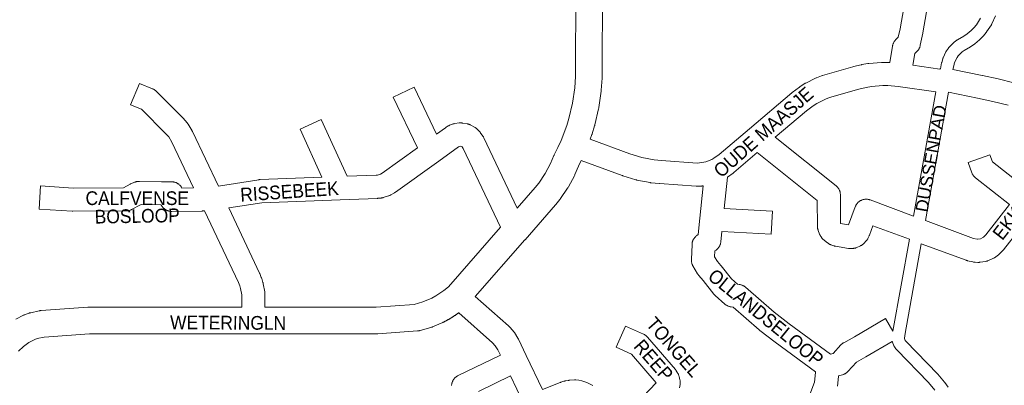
# Paper-space layout 'Layout1' of a CAD drawing. Header units: metres. Extents: x 123097 to 144122, y 392739 to 407589.
# Tile 123 of 256: x 130691 to 131244, y 395414 to 395619. Entities that reach past the tile are written whole.
import ezdxf
from ezdxf.enums import TextEntityAlignment as Align

# ---------------------------------------------------------------- set-up
doc = ezdxf.new("R2010")
doc.units = ezdxf.units.M
doc.header["$MEASUREMENT"] = 0
for name, color, linetype, lineweight in [('gs-anno-wegen algemeen tekst', 7, 'Continuous', 0), ('gs-knt-aanvullende hoofdweg', 7, 'Continuous', 0), ('gs-knt-fietspaden', 7, 'Continuous', 0), ('gs-knt-wegen algemeen', 7, 'Continuous', 0)]:
    doc.layers.add(name, color=color, linetype=linetype, lineweight=lineweight)
doc.styles.add('Style-Arial', font='arial.ttf')

psp = doc.layouts.get("Layout1")

# ---------------------------------------------------------------- linework, layer by layer
at = {"layer": 'gs-knt-aanvullende hoofdweg', "color": 7, "linetype": 'Continuous', "flags": 128}
for points in [[(130970.111, 395513.201), (130980.314, 395524.945), (130982.316, 395527.382), (130985.954, 395532.656), (130988.956, 395538.258), (130990.849, 395542.804), (130990.958, 395543.053), (130991.076, 395543.298), (130993.105, 395547.323), (130994.925, 395551.36), (130998.042, 395559.67), (130999.262, 395563.688), (131001.274, 395572.254), (131002.542, 395580.923), (131002.988, 395587.142), (131003.383, 395686.395)], [(131018.413, 395689.017), (131018.007, 395586.828), (131018.002, 395586.574), (131017.988, 395586.321), (131017.504, 395579.573), (131017.479, 395579.297), (131017.444, 395579.023), (131016.089, 395569.762), (131016.036, 395569.446), (131015.969, 395569.132), (131013.829, 395560.02), (131013.77, 395559.787), (131013.704, 395559.555), (131012.344, 395555.076), (131012.27, 395554.847), (131012.19, 395554.621), (131011.212, 395552.015)], [(131006.222, 395539.977), (131004.611, 395536.781), (131002.682, 395532.148), (131002.533, 395531.814), (131002.368, 395531.487), (130998.994, 395525.191), (130998.858, 395524.946), (130998.81, 395524.868), (130998.785, 395524.826), (130998.76, 395524.786), (130998.712, 395524.707), (130998.557, 395524.474), (130994.501, 395518.594), (130994.316, 395518.338), (130994.121, 395518.09), (130991.853, 395515.33), (130991.72, 395515.173), (130974.616, 395495.484), (130974.594, 395495.458), (130946.675, 395463.611)], [(130828.414, 395457.604), (130890.995, 395457.59), (130912.252, 395459.156), (130917.164, 395460.559), (130922.244, 395462.732), (130924.516, 395463.969), (130926.805, 395465.409), (130928.97, 395466.969), (130931.503, 395469.09), (130960.774, 395502.478)], [(130688.317, 395450.872), (130692.692, 395453.068), (130692.969, 395453.2), (130693.063, 395453.24), (130693.11, 395453.262), (130693.157, 395453.28), (130693.252, 395453.321), (130693.539, 395453.43), (130695.847, 395454.253), (130696.137, 395454.35), (130696.237, 395454.379), (130696.284, 395454.394), (130696.332, 395454.406), (130696.431, 395454.435), (130696.729, 395454.508), (130701.506, 395455.577), (130701.781, 395455.633), (130701.873, 395455.649), (130702.057, 395455.679), (130702.243, 395455.703), (130702.336, 395455.714), (130702.615, 395455.739), (130728.942, 395457.605), (130729.208, 395457.619), (130729.474, 395457.624), (130815.394, 395457.606)], [(130937.356, 395454.475), (130937.265, 395454.407), (130937.067, 395454.261), (130936.869, 395454.117), (130936.669, 395453.973), (130936.47, 395453.83), (130936.269, 395453.687), (130936.068, 395453.546), (130935.866, 395453.405), (130935.665, 395453.266), (130935.461, 395453.127), (130935.259, 395452.989), (130935.054, 395452.852), (130934.85, 395452.716), (130934.644, 395452.58), (130934.439, 395452.446), (130934.233, 395452.312), (130934.026, 395452.179), (130933.818, 395452.047), (130933.611, 395451.916), (130933.402, 395451.786), (130933.194, 395451.657), (130932.984, 395451.528), (130932.774, 395451.401), (130932.563, 395451.274), (130932.352, 395451.149), (130932.14, 395451.024), (130931.928, 395450.9), (130931.715, 395450.777), (130931.502, 395450.655), (130931.288, 395450.533), (130931.074, 395450.414), (130930.859, 395450.294), (130930.644, 395450.176), (130930.428, 395450.058), (130930.212, 395449.942), (130929.995, 395449.825), (130929.778, 395449.711), (130929.56, 395449.597), (130929.342, 395449.484), (130929.123, 395449.372), (130928.904, 395449.261), (130928.799, 395449.209), (130928.76, 395449.192), (130928.692, 395449.158), (130928.477, 395449.062), (130922.636, 395446.563), (130922.343, 395446.445), (130922.046, 395446.34), (130921.745, 395446.247), (130915.636, 395444.502), (130915.339, 395444.423), (130915.264, 395444.406), (130915.187, 395444.39), (130915.038, 395444.357), (130914.947, 395444.341), (130914.887, 395444.329), (130914.826, 395444.32), (130914.736, 395444.304), (130914.507, 395444.271), (130914.473, 395444.268), (130914.431, 395444.263), (130914.125, 395444.233), (130891.822, 395442.59), (130891.545, 395442.575), (130891.268, 395442.57), (130821.951, 395442.585), (130729.738, 395442.604), (130704.238, 395440.797), (130700.458, 395439.951), (130699.018, 395439.437), (130695.604, 395437.723), (130692.637, 395435.568), (130689.952, 395432.85)]]:
    psp.add_lwpolyline(points, dxfattribs=at)
at = {"layer": 'gs-knt-fietspaden', "color": 7, "linetype": 'Continuous', "flags": 128}
for points in [[(131208.082, 395591.527), (131208.768, 395594.833), (131208.794, 395594.947), (131208.823, 395595.06), (131209.427, 395597.232), (131209.472, 395597.379), (131209.522, 395597.524), (131209.58, 395597.667), (131209.643, 395597.807), (131211.232, 395601.128), (131211.296, 395601.255), (131211.365, 395601.38), (131211.44, 395601.502), (131211.519, 395601.621), (131212.574, 395603.134), (131212.658, 395603.249), (131212.746, 395603.361), (131212.839, 395603.469), (131212.936, 395603.573), (131215.504, 395606.213), (131215.605, 395606.313), (131215.711, 395606.409), (131215.82, 395606.501), (131215.933, 395606.588), (131217.415, 395607.684), (131217.526, 395607.763), (131217.64, 395607.838), (131217.757, 395607.908), (131221.366, 395609.975), (131223.141, 395611.18), (131225.478, 395613.121), (131226.98, 395614.638), (131228.324, 395616.238), (131230.716, 395619.92)], [(131238.994, 395621.323), (131237.031, 395616.841), (131236.971, 395616.711), (131236.906, 395616.583), (131236.835, 395616.459), (131236.76, 395616.337), (131234.093, 395612.233), (131234.013, 395612.114), (131233.928, 395611.999), (131233.838, 395611.887), (131232.263, 395610.012), (131232.168, 395609.904), (131232.069, 395609.8), (131230.346, 395608.06), (131230.223, 395607.942), (131230.095, 395607.83), (131227.496, 395605.671), (131227.362, 395605.566), (131227.224, 395605.467), (131225.198, 395604.092), (131225.086, 395604.019), (131224.972, 395603.95), (131221.424, 395601.918), (131220.337, 395601.114), (131218.169, 395598.884), (131217.441, 395597.84), (131216.108, 395595.055), (131215.619, 395593.295), (131215.618, 395593.292), (131215.617, 395593.289)], [(131215.617, 395593.289), (131215.171, 395591.14)], [(131193.037, 395508.792), (131205.574, 395578.563)], [(131212.671, 395578.363), (131199.723, 395506.31)], [(131181.422, 395444.155), (131190.697, 395495.772)], [(131197.383, 395493.29), (131188.33, 395442.906), (131187.931, 395440.199), (131187.948, 395440.016), (131188.375, 395438.915), (131188.738, 395438.449), (131206.58, 395420.032), (131206.649, 395419.959), (131206.716, 395419.884), (131210.465, 395415.542), (131210.564, 395415.421), (131210.658, 395415.296), (131212.502, 395412.73)], [(131205.049, 395411.073), (131201.468, 395415.22), (131183.564, 395433.701), (131183.478, 395433.793), (131183.394, 395433.889), (131183.315, 395433.987), (131182.519, 395435.011), (131182.417, 395435.147), (131182.323, 395435.289), (131182.235, 395435.435), (131182.155, 395435.586), (131182.082, 395435.74), (131182.017, 395435.897), (131181.228, 395437.929), (131181.174, 395438.08), (131181.126, 395438.233), (131181.086, 395438.388), (131181.084, 395438.399)]]:
    psp.add_lwpolyline(points, dxfattribs=at)
at = {"layer": 'gs-knt-wegen algemeen', "color": 7, "linetype": 'Continuous', "flags": 128}
for points in [[(131011.212, 395552.015), (131033.564, 395543.855), (131040.324, 395541.783), (131047.163, 395540.454), (131051.317, 395540.006), (131071.327, 395538.586), (131072.763, 395538.666), (131076.256, 395539.328), (131079.544, 395540.573), (131080.811, 395541.254), (131083.791, 395543.383), (131100.853, 395557.872), (131124.583, 395578.028), (131124.716, 395578.138), (131124.853, 395578.245), (131128.832, 395581.275), (131129.057, 395581.439), (131129.289, 395581.593), (131131.878, 395583.236), (131132.152, 395583.4), (131132.433, 395583.55), (131137.904, 395586.31), (131138.191, 395586.447), (131138.485, 395586.569), (131141.345, 395587.676), (131141.627, 395587.778), (131141.913, 395587.866), (131158.909, 395592.703), (131159.176, 395592.772), (131163.533, 395593.814), (131163.74, 395593.86), (131163.949, 395593.9), (131167.392, 395594.489), (131167.669, 395594.53), (131167.946, 395594.559), (131174.906, 395595.142), (131175.184, 395595.16), (131175.464, 395595.165), (131178.957, 395595.157), (131179.237, 395595.15), (131179.516, 395595.132), (131179.74, 395595.112), (131181.211, 395604.341), (131181.265, 395604.634), (131181.332, 395604.924), (131181.412, 395605.211), (131181.505, 395605.494), (131181.611, 395605.772), (131181.73, 395606.045), (131181.861, 395606.313), (131182.004, 395606.574), (131182.159, 395606.828), (131182.325, 395607.075), (131182.503, 395607.314), (131182.691, 395607.545), (131182.889, 395607.767), (131183.098, 395607.98), (131184.453, 395609.299), (131185.402, 395614.038), (131192.911, 395657.128, -0.3717969)], [(130815.394, 395457.606), (130815.349, 395464.478), (130814.722, 395468.052), (130814.247, 395469.566), (130813.49, 395471.391), (130794.458, 395511.714), (130793.372, 395511.655), (130793.095, 395511.646), (130776.023, 395511.441), (130775.709, 395511.444), (130775.395, 395511.463), (130775.082, 395511.497), (130774.772, 395511.547), (130774.464, 395511.611), (130774.159, 395511.69), (130773.859, 395511.783), (130773.563, 395511.891), (130773.274, 395512.013), (130772.99, 395512.149), (130772.713, 395512.299), (130772.444, 395512.461), (130772.183, 395512.637), (130771.931, 395512.825), (130771.688, 395513.025), (130771.455, 395513.236), (130771.233, 395513.458), (130771.021, 395513.691), (130770.821, 395513.934), (130770.633, 395514.186), (130770.458, 395514.447), (130770.295, 395514.716), (130770.145, 395514.993), (130770.113, 395515.06), (130758.976, 395515.277), (130758.516, 395515.078), (130753.455, 395512.447), (130753.178, 395512.312), (130752.895, 395512.19), (130752.607, 395512.081), (130752.314, 395511.986), (130752.017, 395511.905), (130751.716, 395511.838), (130751.412, 395511.785), (130751.107, 395511.747), (130750.8, 395511.723), (130750.492, 395511.714), (130720.48, 395511.536), (130720.253, 395511.539), (130720.027, 395511.549), (130701.423, 395512.735, -0.3845181), (130701.414, 395512.746), (130702.242, 395525.72, -0.3845157), (130702.252, 395525.729), (130720.629, 395524.557), (130748.844, 395524.725), (130752.712, 395526.735), (130752.914, 395526.835), (130753.118, 395526.928), (130755.088, 395527.784), (130755.375, 395527.901), (130755.669, 395528.005), (130755.966, 395528.094), (130756.268, 395528.168), (130756.573, 395528.229), (130756.88, 395528.274), (130757.19, 395528.305), (130757.5, 395528.321), (130757.811, 395528.323), (130770.241, 395528.079), (130776.004, 395528.064), (130776.315, 395528.056), (130776.626, 395528.033), (130776.935, 395527.995), (130777.242, 395527.942), (130777.547, 395527.874), (130777.847, 395527.792), (130778.144, 395527.696), (130778.435, 395527.586), (130778.721, 395527.462), (130779.001, 395527.324), (130779.274, 395527.174), (130779.539, 395527.01), (130779.796, 395526.834), (130780.044, 395526.645), (130780.283, 395526.445), (130780.512, 395526.234), (130780.731, 395526.012), (130780.939, 395525.78), (130781.135, 395525.538), (130781.32, 395525.287), (130781.493, 395525.028), (130781.653, 395524.76), (130781.776, 395524.53), (130788.339, 395524.609), (130776.083, 395550.377), (130774.378, 395553.236), (130772.791, 395555.093), (130758.998, 395568.804), (130752.904, 395571.297, -0.3852269), (130752.899, 395571.31), (130757.821, 395583.342, -0.3690045), (130757.833, 395583.348), (130765.131, 395580.362), (130765.392, 395580.249), (130765.648, 395580.124), (130765.899, 395579.988), (130766.143, 395579.841), (130766.381, 395579.683), (130766.611, 395579.515), (130766.834, 395579.338), (130767.049, 395579.15), (130767.256, 395578.954), (130782.157, 395564.141), (130782.34, 395563.951), (130782.515, 395563.755), (130784.634, 395561.277), (130784.809, 395561.063), (130784.975, 395560.842), (130785.131, 395560.614), (130785.277, 395560.38), (130787.422, 395556.783), (130787.572, 395556.518), (130787.71, 395556.245), (130802.265, 395525.643)], [(130802.265, 395525.643), (130824.987, 395529.234), (130825.243, 395529.269), (130825.5, 395529.295), (130825.758, 395529.309), (130860.485, 395530.615), (130848.189, 395557.623, -0.3845569), (130848.194, 395557.635), (130860.026, 395563.023, -0.3845578), (130860.039, 395563.018), (130874.55, 395531.144), (130890.962, 395531.762), (130891.648, 395531.835), (130893.29, 395532.345), (130894.38, 395532.978), (130914.106, 395547.145), (130900.554, 395575.69, -0.3846299), (130900.559, 395575.703), (130912.303, 395581.279, -0.3902978), (130912.316, 395581.274)], [(131199.723, 395506.31), (131226.712, 395496.29), (131228.695, 395495.833), (131228.979, 395495.824), (131230.572, 395496.082), (131232.045, 395496.739), (131232.317, 395496.93), (131233.564, 395498.193), (131246.939, 395515.231), (131227.889, 395530.2), (131227.656, 395530.392), (131227.432, 395530.595), (131227.218, 395530.807), (131227.014, 395531.03), (131226.82, 395531.261), (131226.638, 395531.501), (131226.467, 395531.75), (131226.307, 395532.006), (131226.16, 395532.269), (131226.024, 395532.539), (131225.902, 395532.815), (131225.792, 395533.096), (131223.711, 395538.825, -0.3559507), (131223.716, 395538.836), (131235.937, 395543.276, -0.3559485), (131235.948, 395543.271), (131237.395, 395539.289), (131254.959, 395525.489)], [(131088.382, 395530.661), (131086.563, 395513.079), (131113.627, 395511.575, -0.3847317), (131113.636, 395511.565)], [(131113.636, 395511.565), (131112.914, 395498.584, -0.384732), (131112.904, 395498.575), (131085.247, 395500.112), (131084.669, 395494.298), (131084.63, 395493.981), (131084.575, 395493.667), (131084.505, 395493.355), (131084.419, 395493.047), (131084.319, 395492.744), (131084.203, 395492.446), (131084.074, 395492.154), (131083.93, 395491.868), (131083.772, 395491.591), (131083.601, 395491.321), (131083.417, 395491.06), (131083.22, 395490.808), (131083.011, 395490.566), (131082.791, 395490.335), (131082.559, 395490.115), (131082.317, 395489.906), (131082.065, 395489.71), (131081.347, 395489.179), (131081.205, 395485.9), (131082.735, 395483.292), (131084.64, 395481.058), (131084.782, 395480.885), (131090.64, 395473.514), (131094.029, 395470.49), (131094.967, 395470.388), (131095.27, 395470.348), (131095.57, 395470.294), (131095.868, 395470.226), (131096.162, 395470.143), (131096.452, 395470.048), (131096.737, 395469.938), (131097.017, 395469.816), (131097.29, 395469.68), (131097.557, 395469.532), (131097.817, 395469.372), (131098.069, 395469.199), (131098.312, 395469.015), (131098.547, 395468.82), (131114.604, 395454.799), (131123.079, 395448.326), (131146.296, 395431.24), (131147.798, 395431.675), (131152.165, 395436.396), (131152.368, 395436.606), (131152.58, 395436.807), (131152.802, 395436.998), (131153.032, 395437.179), (131153.269, 395437.35), (131153.514, 395437.509), (131153.766, 395437.658), (131159.762, 395441.011), (131177.262, 395451.247, -0.3908621), (131177.275, 395451.244), (131181.422, 395444.155)], [(131026.77, 395392.396), (131048.348, 395415.085), (131034.552, 395431.198), (131025.845, 395435.069, -0.384382), (131025.84, 395435.081), (131031.121, 395446.961, -0.3670403), (131031.133, 395446.966), (131041.185, 395442.498), (131041.447, 395442.374), (131041.703, 395442.24), (131041.953, 395442.093), (131042.196, 395441.936), (131042.431, 395441.769), (131042.66, 395441.591), (131042.879, 395441.403), (131043.091, 395441.205), (131043.293, 395440.998), (131043.486, 395440.783), (131059.124, 395422.518), (131059.308, 395422.294), (131059.481, 395422.061), (131059.644, 395421.822), (131060.369, 395420.701), (131060.531, 395420.437), (131060.681, 395420.165), (131060.817, 395419.887), (131060.94, 395419.602), (131061.05, 395419.311), (131061.145, 395419.016), (131061.226, 395418.717), (131061.7, 395416.787), (131061.763, 395416.504), (131061.813, 395416.219), (131061.851, 395415.931), (131061.875, 395415.643), (131061.887, 395415.353), (131061.886, 395415.064), (131061.872, 395414.774), (131061.845, 395414.486), (131061.805, 395414.199), (131061.489, 395412.237)]]:
    psp.add_lwpolyline(points, format="xyb", dxfattribs=at)
for points in [[(131205.737, 395654.893), (131198.214, 395611.722), (131198.184, 395611.562), (131196.823, 395604.765), (131196.757, 395604.471), (131196.678, 395604.181), (131196.585, 395603.895), (131196.479, 395603.613), (131196.361, 395603.336), (131196.229, 395603.066), (131196.086, 395602.802), (131195.93, 395602.544), (131195.762, 395602.294), (131195.583, 395602.052), (131195.393, 395601.819), (131195.193, 395601.594), (131194.982, 395601.38), (131193.729, 395600.159)], [(131193.729, 395600.159), (131192.681, 395593.588), (131207.773, 395591.4), (131207.79, 395591.408), (131207.936, 395591.471), (131208.082, 395591.527)], [(131215.171, 395591.14), (131231.625, 395587.883), (131231.774, 395587.852), (131240.505, 395585.911), (131240.647, 395585.878), (131249.333, 395583.742)], [(130912.316, 395581.274), (130924.854, 395554.865), (130929.83, 395558.438), (130930.059, 395558.595), (130930.296, 395558.743), (130931.473, 395559.444), (130931.706, 395559.576), (130931.944, 395559.699), (130932.187, 395559.812), (130932.434, 395559.914), (130933.611, 395560.374), (130933.902, 395560.48), (130934.197, 395560.572), (130934.497, 395560.65), (130934.8, 395560.713), (130935.105, 395560.762), (130937.602, 395561.101), (130937.894, 395561.134), (130938.188, 395561.153), (130938.481, 395561.16), (130938.775, 395561.153), (130939.069, 395561.133), (130939.36, 395561.1), (130939.651, 395561.054), (130942.13, 395560.6), (130942.418, 395560.54), (130942.703, 395560.467), (130942.985, 395560.382), (130943.263, 395560.284), (130943.536, 395560.173), (130943.803, 395560.051), (130944.065, 395559.916), (130946.279, 395558.713), (130946.546, 395558.56), (130946.806, 395558.394), (130947.058, 395558.216), (130947.3, 395558.026), (130947.534, 395557.825), (130948.472, 395556.978), (130948.697, 395556.765), (130948.911, 395556.542), (130949.115, 395556.308), (130949.307, 395556.066), (130949.487, 395555.814), (130950.907, 395553.732), (130951.048, 395553.517), (130951.18, 395553.297), (130951.303, 395553.071), (130951.417, 395552.841), (130970.111, 395513.201)], [(131205.574, 395578.563), (131184.459, 395581.623), (131178.647, 395582.138), (131175.714, 395582.144), (131169.312, 395581.608), (131166.355, 395581.102), (131162.34, 395580.142), (131145.765, 395575.426), (131143.484, 395574.542), (131138.582, 395572.07), (131136.498, 395570.748), (131132.879, 395567.992), (131115.31, 395553.069)], [(131246.132, 395571.121), (131237.608, 395573.217), (131229.022, 395575.126), (131212.671, 395578.363)], [(130960.774, 395502.478), (130939.861, 395546.821), (130939.252, 395547.713), (130938.762, 395547.98), (130938.326, 395548.06), (130937.648, 395547.968), (130937.198, 395547.7), (130926.116, 395539.74), (130901.719, 395522.219), (130901.46, 395522.042), (130901.192, 395521.878), (130899.192, 395520.717), (130898.936, 395520.575), (130898.673, 395520.445), (130898.404, 395520.327), (130898.131, 395520.222), (130897.853, 395520.129), (130894.902, 395519.213), (130894.598, 395519.126), (130894.29, 395519.055), (130893.979, 395518.998), (130893.666, 395518.957), (130892.125, 395518.792), (130891.901, 395518.772), (130891.677, 395518.76), (130870.679, 395517.97), (130826.636, 395516.313), (130808.07, 395513.379)], [(131115.31, 395553.069), (131149.429, 395525.867), (131149.663, 395525.672), (131149.888, 395525.465), (131150.103, 395525.248), (131150.307, 395525.021), (131150.5, 395524.786), (131150.683, 395524.541), (131150.853, 395524.288), (131151.012, 395524.027), (131151.158, 395523.759), (131151.291, 395523.485), (131151.412, 395523.204), (131151.519, 395522.919), (131151.612, 395522.628), (131151.692, 395522.334), (131151.758, 395522.036), (131151.81, 395521.735), (131151.848, 395521.432), (131151.871, 395521.128), (131151.881, 395520.823), (131151.996, 395504.586), (131156.481, 395503.792), (131160.238, 395514.006), (131160.352, 395514.294), (131160.48, 395514.577), (131160.621, 395514.854), (131160.775, 395515.123), (131160.942, 395515.385), (131161.121, 395515.639), (131161.312, 395515.883), (131161.514, 395516.119), (131161.728, 395516.344), (131161.952, 395516.559), (131162.186, 395516.763), (131162.429, 395516.956), (131162.681, 395517.137), (131162.942, 395517.306), (131163.21, 395517.462), (131163.486, 395517.605), (131163.768, 395517.735), (131164.056, 395517.851), (131164.349, 395517.953), (131164.646, 395518.042), (131164.948, 395518.116), (131165.252, 395518.175), (131165.56, 395518.22), (131165.869, 395518.25), (131166.179, 395518.266), (131166.489, 395518.266), (131166.799, 395518.252), (131167.108, 395518.223), (131167.416, 395518.18), (131167.721, 395518.122), (131168.023, 395518.049), (131168.321, 395517.962), (131168.614, 395517.861), (131193.037, 395508.792)], [(131105.197, 395544.48), (131092.011, 395533.282), (131091.8, 395533.11), (131091.581, 395532.947), (131088.382, 395530.661)], [(131190.697, 395495.772), (131170.203, 395503.382), (131168.234, 395498.027), (131168.152, 395497.818), (131168.064, 395497.611), (131167.968, 395497.407), (131167.515, 395496.484), (131167.386, 395496.234), (131167.246, 395495.991), (131167.096, 395495.753), (131166.935, 395495.523), (131166.765, 395495.299), (131166.586, 395495.083), (131166.397, 395494.875), (131165.03, 395493.432), (131164.826, 395493.226), (131164.613, 395493.03), (131164.392, 395492.843), (131164.163, 395492.666), (131163.925, 395492.499), (131163.681, 395492.343), (131163.43, 395492.199), (131163.173, 395492.065), (131162.91, 395491.943), (131161.088, 395491.147), (131160.83, 395491.041), (131160.567, 395490.946), (131160.3, 395490.862), (131160.03, 395490.79), (131159.757, 395490.729), (131159.482, 395490.68), (131159.205, 395490.643), (131158.212, 395490.532), (131157.903, 395490.505), (131157.592, 395490.493), (131157.281, 395490.495), (131156.971, 395490.513), (131156.662, 395490.545), (131156.354, 395490.592), (131149.134, 395491.87), (131148.885, 395491.919), (131148.638, 395491.978), (131148.394, 395492.046), (131148.152, 395492.124), (131146.541, 395492.678), (131146.258, 395492.783), (131145.979, 395492.901), (131145.707, 395493.031), (131145.441, 395493.175), (131145.181, 395493.33), (131144.93, 395493.497), (131144.686, 395493.676), (131142.959, 395495.006), (131142.728, 395495.193), (131142.505, 395495.39), (131142.292, 395495.597), (131142.089, 395495.813), (131141.895, 395496.038), (131141.712, 395496.272), (131141.058, 395497.149), (131140.886, 395497.392), (131140.725, 395497.642), (131140.575, 395497.899), (131140.438, 395498.163), (131140.313, 395498.432), (131140.2, 395498.707), (131139.419, 395500.742), (131139.32, 395501.017), (131139.234, 395501.296), (131139.16, 395501.58), (131139.099, 395501.866), (131139.051, 395502.154), (131139.017, 395502.445), (131138.995, 395502.737), (131138.986, 395503.029), (131138.883, 395517.624), (131105.197, 395544.48)], [(131074.789, 395525.798), (131074.766, 395525.794), (131074.485, 395525.747), (131074.201, 395525.712), (131073.917, 395525.69), (131071.641, 395525.563), (131071.366, 395525.554), (131071.091, 395525.556), (131070.817, 395525.569), (131050.277, 395527.027), (131050.04, 395527.049), (131045.494, 395527.538), (131045.221, 395527.574), (131044.95, 395527.621), (131037.503, 395529.068), (131037.279, 395529.115), (131037.057, 395529.171), (131036.837, 395529.234), (131029.584, 395531.457), (131029.421, 395531.509), (131029.26, 395531.566), (131006.222, 395539.977)], [(131137.978, 395421.196), (131115.315, 395437.874), (131115.223, 395437.943), (131106.531, 395444.582), (131106.364, 395444.714), (131106.201, 395444.851), (131091.526, 395457.665), (131090.549, 395457.771), (131090.241, 395457.812), (131089.935, 395457.867), (131089.632, 395457.937), (131089.333, 395458.022), (131089.038, 395458.12), (131088.749, 395458.233), (131088.465, 395458.359), (131088.187, 395458.499), (131087.917, 395458.652), (131087.654, 395458.817), (131087.399, 395458.995), (131087.153, 395459.185), (131086.916, 395459.386), (131081.555, 395464.171), (131081.352, 395464.36), (131081.157, 395464.558), (131080.971, 395464.764), (131080.794, 395464.977), (131074.659, 395472.696), (131072.338, 395475.418), (131072.149, 395475.651), (131071.97, 395475.893), (131071.803, 395476.142), (131071.648, 395476.399), (131068.979, 395480.848), (131068.831, 395481.119), (131068.695, 395481.396), (131068.573, 395481.679), (131068.465, 395481.968), (131068.37, 395482.262), (131068.289, 395482.559), (131068.223, 395482.861), (131068.17, 395483.165), (131068.133, 395483.471), (131068.11, 395483.779), (131068.101, 395484.087), (131068.107, 395484.395), (131068.474, 395492.846), (131068.495, 395493.15), (131068.529, 395493.453), (131068.578, 395493.754), (131068.641, 395494.052), (131068.717, 395494.347), (131068.808, 395494.638), (131068.912, 395494.925), (131069.029, 395495.207), (131069.159, 395495.482), (131069.302, 395495.752), (131069.458, 395496.014), (131069.625, 395496.268), (131069.805, 395496.515), (131069.996, 395496.753), (131070.197, 395496.982), (131070.409, 395497.201), (131070.632, 395497.41), (131070.863, 395497.608), (131071.104, 395497.795), (131071.998, 395498.457), (131072.907, 395507.602), (131072.91, 395507.628), (131074.789, 395525.798)], [(130808.07, 395513.379), (130825.331, 395476.808), (130825.457, 395476.524), (130826.385, 395474.286), (130826.49, 395474.016), (130826.584, 395473.74), (130827.273, 395471.543), (130827.351, 395471.271), (130827.418, 395470.996), (130827.473, 395470.719), (130828.267, 395466.189), (130828.309, 395465.92), (130828.339, 395465.65), (130828.357, 395465.379), (130828.365, 395465.108), (130828.414, 395457.604)], [(131261.199, 395512.31), (131243.577, 395489.861), (131243.42, 395489.67), (131243.257, 395489.484), (131243.087, 395489.305), (131241.169, 395487.364), (131240.96, 395487.162), (131240.742, 395486.969), (131240.516, 395486.787), (131240.282, 395486.614), (131239.016, 395485.724), (131238.754, 395485.549), (131238.484, 395485.388), (131238.206, 395485.239), (131237.922, 395485.104), (131235.099, 395483.846), (131234.84, 395483.737), (131234.578, 395483.64), (131234.311, 395483.554), (131234.041, 395483.48), (131233.768, 395483.417), (131233.492, 395483.366), (131230.442, 395482.871), (131230.13, 395482.828), (131229.817, 395482.8), (131229.503, 395482.788), (131229.189, 395482.79), (131227.641, 395482.84), (131227.325, 395482.858), (131227.011, 395482.891), (131226.699, 395482.94), (131226.389, 395483.003), (131223.378, 395483.697), (131223.107, 395483.766), (131222.839, 395483.846), (131222.574, 395483.938), (131197.383, 395493.29)], [(130946.675, 395463.611), (130965.232, 395447.133), (130965.451, 395446.928), (130965.661, 395446.714), (130967.861, 395444.365), (130968.034, 395444.172), (130968.199, 395443.973), (130968.357, 395443.767), (130968.506, 395443.555), (130968.647, 395443.337), (130970.61, 395440.159), (130970.728, 395439.96), (130970.839, 395439.757), (130970.942, 395439.55), (130975.282, 395430.488)], [(130933.344, 395413.633), (130933.367, 395413.949), (130933.405, 395414.264), (130933.458, 395414.576), (130933.527, 395414.885), (130933.61, 395415.187), (130933.611, 395415.19), (130933.612, 395415.193), (130933.709, 395415.491), (130933.822, 395415.787), (130933.949, 395416.077), (130934.09, 395416.361), (130934.245, 395416.637), (130934.413, 395416.906), (130934.594, 395417.166), (130934.787, 395417.417), (130934.993, 395417.658), (130935.209, 395417.889), (130935.437, 395418.109), (130935.675, 395418.318), (130935.923, 395418.514), (130936.181, 395418.699), (130936.447, 395418.871), (130936.721, 395419.03), (130937.002, 395419.175), (130960.743, 395430.704), (130959.35, 395433.613), (130957.911, 395435.942), (130956.362, 395437.597), (130937.356, 395454.475)], [(131181.084, 395438.399), (131166.282, 395429.741), (131166.173, 395429.678), (131161.023, 395426.798), (131156.127, 395421.505), (131155.923, 395421.293), (131155.709, 395421.091), (131155.486, 395420.899), (131155.254, 395420.717), (131155.015, 395420.546), (131154.768, 395420.385), (131154.514, 395420.237), (131154.253, 395420.099), (131153.987, 395419.974), (131153.715, 395419.861), (131153.439, 395419.76), (131153.158, 395419.672), (131150.883, 395419.013)], [(130975.282, 395430.488), (130984.411, 395411.43), (130994.285, 395415.265), (130994.487, 395415.34), (130994.691, 395415.408), (130996.461, 395415.964), (130996.724, 395416.04), (130996.991, 395416.106), (130997.26, 395416.16), (130998.906, 395416.456), (130999.155, 395416.496), (130999.406, 395416.526), (130999.657, 395416.547), (131002.381, 395416.715), (131002.674, 395416.726), (131002.966, 395416.724), (131003.258, 395416.71), (131004.924, 395416.517), (131006.567, 395416.185), (131008.177, 395415.717), (131009.741, 395415.116), (131011.25, 395414.385), (131012.693, 395413.531)], [(131134.78, 395408.561), (131137.324, 395415.421), (131137.944, 395420.943), (131137.978, 395421.196)], [(130973.48, 395404.113), (130966.367, 395418.961), (130948.465, 395410.268)], [(131150.883, 395419.013), (131150.796, 395418.718), (131150.174, 395413.178)]]:
    psp.add_lwpolyline(points, dxfattribs=at)

# ---------------------------------------------------------------- texts
at = {"layer": 'gs-anno-wegen algemeen tekst', "color": 7, "style": 'Style-Arial', "width": 0.909091}
for s, rotation, p in [('OUDE MAASJE', 41.44568, (131108.636, 395555.982)), ('EKKERSRIJT', 52.16962, (131258.375, 395520.872)), ('RISSEBEEK', 3.93151, (130842.191, 395522.634)), ('BOSLOOP', 1.02779, (130756.634, 395508.857)), ('OLLANDSELOOP', 320.9128, (131109.985, 395451.795)), ('WETERINGLN', 359.63488, (130807.697, 395448.899)), ('TONGEL', 311.16359, (131058.306, 395435.247)), ('REEP', 311.16359, (131046.878, 395427.772))]:
    psp.add_text(s, height=7.7, rotation=rotation, dxfattribs=at).set_placement(p, align=Align.MIDDLE_CENTER)
at = {"layer": 'gs-anno-wegen algemeen tekst', "color": 7, "style": 'Style-Arial'}
psp.add_text('DUSSENPAD', height=7, rotation=79.74989, dxfattribs=at).set_placement((131202.814, 395541.154), align=Align.MIDDLE_CENTER)
at = {"layer": 'gs-anno-wegen algemeen tekst', "color": 7, "style": 'Style-Arial', "width": 0.909091}
psp.add_text('CALFVENSE', height=7.7, dxfattribs=at).set_placement((130756.634, 395518.857), align=Align.MIDDLE_CENTER)

doc.saveas('drawing.dxf')
